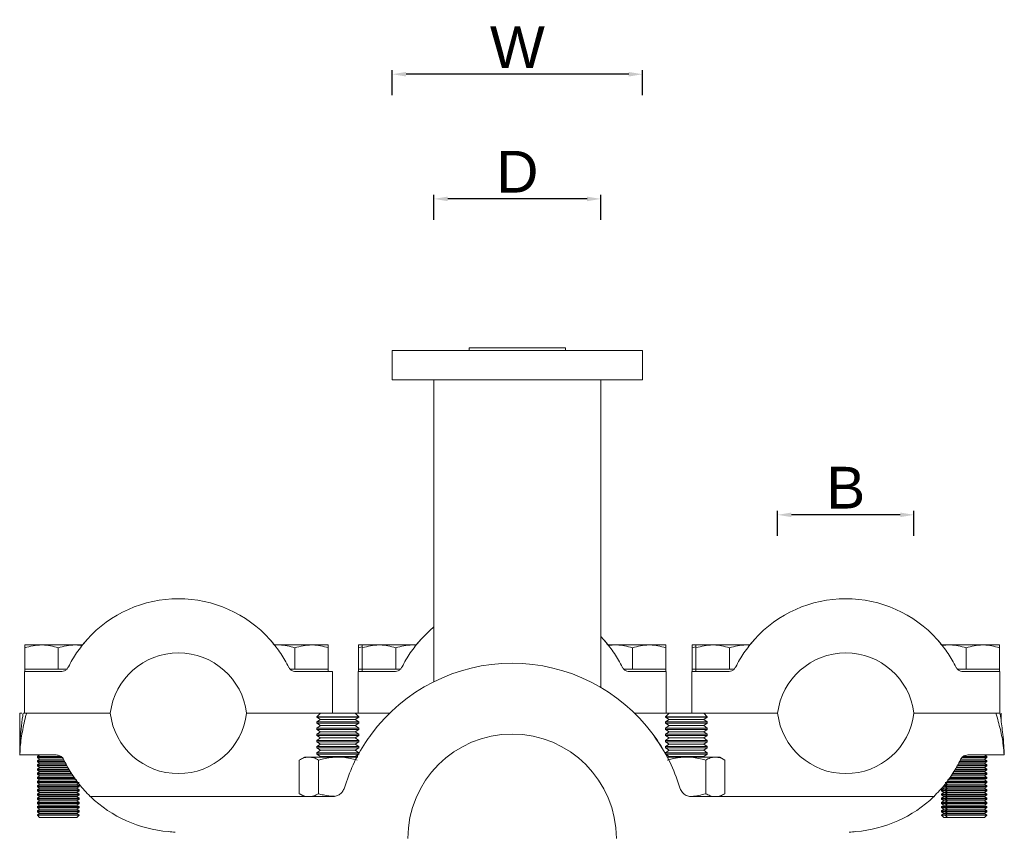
# Model space of a CAD drawing. Header units: millimetres. Extents: x -655 to 34, y 292 to 910.
# Tile 5 of 9: x -655 to -419, y 715 to 910. Entities that reach past the tile are written whole.
import ezdxf

# ---------------------------------------------------------------- set-up
doc = ezdxf.new("R2010")
doc.units = ezdxf.units.MM
doc.header["$PDSIZE"] = -1
doc.styles.get("Standard").update_dxf_attribs({"font": 'arial.ttf', "height": 10})
doc.dimstyles.new('ISO-25', dxfattribs={"dimtxt": 200, "dimasz": 2.5, "dimexe": 1.25, "dimexo": 0.625, "dimtad": 1, "dimtxsty": 'Standard', "dimcen": 2.5, "dimadec": 0, "dimazin": 0, "dimtfac": 1, "dimtofl": 0, "dimtmove": 0, "dimatfit": 3, "dimfxl": 5, "dimfxlon": 1, "dimarcsym": 0})

# ---------------------------------------------------------------- blocks, each defined once
blk = doc.blocks.new('*D12')
at = {"color": 0, "lineweight": -2, "transparency": 16777216}
for p, q in [((-556.05, 862.03), (-556.05, 868.03)), ((-519.35, 867.03), (-552.74, 867.03)), ((-516.05, 862.03), (-516.05, 868.03))]:
    blk.add_line(p, q, dxfattribs=at)
at = {"color": 0, "transparency": 16777216}
for points in [[(-552.74, 867.58), (-552.74, 866.48), (-556.05, 867.03)], [(-519.35, 867.58), (-519.35, 866.48), (-516.05, 867.03)]]:
    blk.add_solid(points, dxfattribs=at)
at = {"layer": 'Defpoints', "color": 0, "transparency": 16777216}
for p in [(-556.05, 867.03), (-556.05, 809.96), (-516.05, 809.96)]:
    blk.add_point(p, dxfattribs=at)
at = {"color": 0, "transparency": 16777216, "insert": (-536.05, 873.55), "char_height": 10, "width": 12.8581, "attachment_point": 5}
blk.add_mtext('D', dxfattribs=at)
blk = doc.blocks.new('*D13')
at = {"color": 0, "lineweight": -2, "transparency": 16777216}
for p, q in [((-566.05, 891.93), (-566.05, 897.93)), ((-506.05, 891.93), (-506.05, 897.93)), ((-509.35, 896.93), (-562.74, 896.93))]:
    blk.add_line(p, q, dxfattribs=at)
at = {"color": 0, "transparency": 16777216}
for points in [[(-562.74, 897.48), (-562.74, 896.38), (-566.05, 896.93)], [(-509.35, 897.48), (-509.35, 896.38), (-506.05, 896.93)]]:
    blk.add_solid(points, dxfattribs=at)
at = {"layer": 'Defpoints', "color": 0, "transparency": 16777216}
for p in [(-566.05, 896.93), (-566.05, 830.66), (-506.05, 830.66)]:
    blk.add_point(p, dxfattribs=at)
at = {"color": 0, "transparency": 16777216, "insert": (-536.05, 903.45), "char_height": 10, "attachment_point": 5}
blk.add_mtext('W', dxfattribs=at)
blk = doc.blocks.new('*D14')
at = {"color": 0, "lineweight": -2, "transparency": 16777216}
for p, q in [((-473.66, 786.25), (-473.66, 792.25)), ((-444.26, 791.25), (-470.36, 791.25)), ((-440.96, 786.25), (-440.96, 792.25))]:
    blk.add_line(p, q, dxfattribs=at)
at = {"color": 0, "transparency": 16777216}
for points in [[(-470.36, 791.8), (-470.36, 790.7), (-473.66, 791.25)], [(-444.26, 791.8), (-444.26, 790.7), (-440.96, 791.25)]]:
    blk.add_solid(points, dxfattribs=at)
at = {"layer": 'Defpoints', "color": 0, "transparency": 16777216}
for p in [(-473.66, 791.25), (-473.66, 743.66), (-440.96, 743.66)]:
    blk.add_point(p, dxfattribs=at)
at = {"color": 0, "transparency": 16777216, "insert": (-457.31, 797.77), "char_height": 10, "attachment_point": 5}
blk.add_mtext('B', dxfattribs=at)

msp = doc.modelspace()

# ---------------------------------------------------------------- linework, layer by layer
at = {"color": 7, "linetype": 'Continuous', "lineweight": 15}
for p, q in [((-547.607, 831.346), (-547.607, 830.657)), ((-547.607, 831.346), (-533.696, 831.346)), ((-533.696, 831.346), (-524.487, 831.346)), ((-524.487, 830.657), (-524.487, 831.346)), ((-566.047, 830.657), (-566.047, 823.657)), ((-566.047, 830.657), (-552.703, 830.657)), ((-552.703, 830.657), (-506.047, 830.657)), ((-506.047, 823.657), (-506.047, 830.657)), ((-566.047, 823.657), (-552.703, 823.657)), ((-556.047, 823.657), (-556.047, 751.247)), ((-552.703, 823.657), (-506.047, 823.657)), ((-516.047, 749.875), (-516.047, 823.657)), ((-640.098, 760.349), (-639.23, 761.359)), ((-595.394, 761.359), (-594.29, 760.057)), ((-560.098, 760.349), (-559.23, 761.359)), ((-515.394, 761.359), (-516.047, 762.062)), ((-515.394, 761.359), (-514.323, 760.098)), ((-480.098, 760.349), (-479.23, 761.359)), ((-435.394, 761.359), (-434.29, 760.057)), ((-654.142, 760.057), (-650.142, 760.057)), ((-654.142, 754.257), (-654.142, 759.342)), ((-642.142, 760.057), (-650.142, 760.057)), ((-646.142, 754.257), (-646.142, 759.342)), ((-640.198, 760.057), (-642.142, 760.057)), ((-594.409, 760.057), (-593.394, 760.057)), ((-594.297, 759.97), (-593.394, 760.057)), ((-585.394, 760.057), (-593.394, 760.057)), ((-589.394, 754.257), (-589.394, 759.342)), ((-581.394, 760.057), (-585.394, 760.057)), ((-581.394, 754.257), (-581.394, 759.342)), ((-574.142, 760.057), (-573.23, 760.057)), ((-574.142, 759.342), (-573.23, 759.583)), ((-574.142, 754.257), (-574.142, 759.342)), ((-573.23, 760.057), (-569.23, 760.057)), ((-573.23, 754.257), (-573.23, 759.342)), ((-561.23, 760.057), (-569.23, 760.057)), ((-565.23, 754.257), (-565.23, 759.342)), ((-560.205, 760.057), (-561.23, 760.057)), ((-514.414, 760.057), (-512.483, 760.057)), ((-514.233, 759.889), (-512.483, 760.057)), ((-504.483, 760.057), (-512.483, 760.057)), ((-508.483, 754.257), (-508.483, 759.342)), ((-500.483, 760.057), (-504.483, 760.057)), ((-500.483, 754.257), (-500.483, 759.342)), ((-494.142, 760.057), (-493.23, 760.057)), ((-494.142, 759.342), (-493.23, 759.583)), ((-494.142, 754.257), (-494.142, 759.342)), ((-493.23, 760.057), (-489.23, 760.057)), ((-493.23, 754.257), (-493.23, 759.342)), ((-481.23, 760.057), (-489.23, 760.057)), ((-485.23, 754.257), (-485.23, 759.342)), ((-480.205, 760.057), (-481.23, 760.057)), ((-434.414, 760.057), (-432.483, 760.057)), ((-434.233, 759.889), (-432.483, 760.057)), ((-424.483, 760.057), (-432.483, 760.057)), ((-428.483, 754.257), (-428.483, 759.342)), ((-420.483, 760.057), (-424.483, 760.057)), ((-420.483, 754.257), (-420.483, 759.342)), ((-654.23, 743.657), (-654.23, 753.657)), ((-654.23, 753.657), (-645.499, 753.657)), ((-654.142, 754.257), (-654.142, 753.657)), ((-650.142, 754.257), (-654.142, 754.257)), ((-646.142, 754.257), (-650.142, 754.257)), ((-644.077, 754.257), (-646.142, 754.257)), ((-589.394, 754.257), (-590.527, 754.257)), ((-585.394, 754.257), (-589.394, 754.257)), ((-589.126, 753.657), (-580.394, 753.657)), ((-581.394, 754.257), (-585.394, 754.257)), ((-581.394, 753.657), (-581.394, 754.257)), ((-580.394, 753.657), (-580.394, 743.657)), ((-574.23, 743.657), (-574.23, 753.657)), ((-574.23, 753.657), (-565.499, 753.657)), ((-574.142, 754.257), (-574.142, 753.657)), ((-573.23, 754.257), (-574.142, 754.257)), ((-573.23, 754.257), (-573.23, 753.657)), ((-569.23, 754.257), (-573.23, 754.257)), ((-565.23, 754.257), (-569.23, 754.257)), ((-564.077, 754.257), (-565.23, 754.257)), ((-508.483, 754.257), (-510.527, 754.257)), ((-509.126, 753.657), (-500.394, 753.657)), ((-504.483, 754.257), (-508.483, 754.257)), ((-500.483, 754.257), (-504.483, 754.257)), ((-500.483, 753.657), (-500.483, 754.257)), ((-500.394, 753.657), (-500.394, 743.657)), ((-494.23, 743.657), (-494.23, 753.657)), ((-494.23, 753.657), (-485.499, 753.657)), ((-494.142, 754.257), (-494.142, 753.657)), ((-493.23, 754.257), (-494.142, 754.257)), ((-493.23, 754.257), (-493.23, 753.657)), ((-489.23, 754.257), (-493.23, 754.257)), ((-485.23, 754.257), (-489.23, 754.257)), ((-484.077, 754.257), (-485.23, 754.257)), ((-428.483, 754.257), (-430.527, 754.257)), ((-429.126, 753.657), (-420.394, 753.657)), ((-424.483, 754.257), (-428.483, 754.257)), ((-420.483, 754.257), (-424.483, 754.257)), ((-420.483, 753.657), (-420.483, 754.257)), ((-420.394, 753.657), (-420.394, 743.657)), ((-655.322, 735.219), (-655.322, 743.657)), ((-655.322, 743.657), (-654.824, 743.657)), ((-653.747, 743.657), (-654.23, 743.657)), ((-653.747, 743.657), (-653.575, 743.657)), ((-639.23, 743.657), (-653.589, 743.657)), ((-633.662, 743.657), (-639.23, 743.657)), ((-633.662, 743.657), (-638.322, 743.657)), ((-595.394, 743.657), (-600.962, 743.657)), ((-583.276, 743.657), (-600.962, 743.657)), ((-583.276, 743.657), (-584.104, 742.829)), ((-574.932, 743.657), (-583.276, 743.657)), ((-574.104, 742.829), (-574.932, 743.657)), ((-566.706, 743.657), (-574.932, 743.657)), ((-499.692, 743.657), (-507.918, 743.657)), ((-499.692, 743.657), (-500.52, 742.829)), ((-491.348, 743.657), (-499.692, 743.657)), ((-490.52, 742.829), (-491.348, 743.657)), ((-473.662, 743.657), (-491.348, 743.657)), ((-479.23, 743.657), (-473.662, 743.657)), ((-440.962, 743.657), (-435.394, 743.657)), ((-436.303, 743.657), (-440.962, 743.657)), ((-421.017, 743.657), (-435.394, 743.657)), ((-420.091, 741.939), (-420.091, 743.657)), ((-584.104, 742.829), (-584.104, 742.756)), ((-574.104, 742.829), (-584.104, 742.829)), ((-584.104, 742.756), (-583.276, 742.176)), ((-579.104, 742.756), (-584.104, 742.756)), ((-583.276, 742.176), (-584.104, 741.596)), ((-584.104, 741.596), (-584.104, 741.275)), ((-579.104, 741.596), (-584.104, 741.596)), ((-584.104, 741.275), (-583.276, 740.695)), ((-579.104, 741.275), (-584.104, 741.275)), ((-579.104, 742.176), (-583.276, 742.176)), ((-574.104, 742.756), (-579.104, 742.756)), ((-574.932, 742.176), (-579.104, 742.176)), ((-574.104, 741.596), (-579.104, 741.596)), ((-574.104, 741.275), (-579.104, 741.275)), ((-574.932, 742.176), (-574.104, 742.756)), ((-574.104, 741.596), (-574.932, 742.176)), ((-574.932, 740.695), (-574.104, 741.275)), ((-574.104, 742.756), (-574.104, 742.829)), ((-574.104, 741.275), (-574.104, 741.596)), ((-500.52, 742.829), (-500.52, 742.756)), ((-490.52, 742.829), (-500.52, 742.829)), ((-500.52, 742.756), (-499.692, 742.176)), ((-495.52, 742.756), (-500.52, 742.756)), ((-499.692, 742.176), (-500.52, 741.596)), ((-500.52, 741.596), (-500.52, 741.275)), ((-495.52, 741.596), (-500.52, 741.596)), ((-500.52, 741.275), (-499.692, 740.695)), ((-495.52, 741.275), (-500.52, 741.275)), ((-495.52, 742.176), (-499.692, 742.176)), ((-490.52, 742.756), (-495.52, 742.756)), ((-491.348, 742.176), (-495.52, 742.176)), ((-490.52, 741.596), (-495.52, 741.596)), ((-490.52, 741.275), (-495.52, 741.275)), ((-491.348, 742.176), (-490.52, 742.756)), ((-490.52, 741.596), (-491.348, 742.176)), ((-491.348, 740.695), (-490.52, 741.275)), ((-490.52, 742.756), (-490.52, 742.829)), ((-490.52, 741.275), (-490.52, 741.596)), ((-583.276, 740.695), (-584.104, 740.115)), ((-584.104, 740.115), (-584.104, 739.794)), ((-579.104, 740.115), (-584.104, 740.115)), ((-584.104, 739.794), (-583.276, 739.214)), ((-579.104, 739.794), (-584.104, 739.794)), ((-583.276, 739.214), (-584.104, 738.635)), ((-579.104, 740.695), (-583.276, 740.695)), ((-579.104, 739.214), (-583.276, 739.214)), ((-574.932, 740.695), (-579.104, 740.695)), ((-574.104, 740.115), (-579.104, 740.115)), ((-574.104, 739.794), (-579.104, 739.794)), ((-574.932, 739.214), (-579.104, 739.214)), ((-574.104, 740.115), (-574.932, 740.695)), ((-574.932, 739.214), (-574.104, 739.794)), ((-574.104, 738.635), (-574.932, 739.214)), ((-574.104, 739.794), (-574.104, 740.115)), ((-499.692, 740.695), (-500.52, 740.115)), ((-500.52, 740.115), (-500.52, 739.794)), ((-495.52, 740.115), (-500.52, 740.115)), ((-500.52, 739.794), (-499.692, 739.214)), ((-495.52, 739.794), (-500.52, 739.794)), ((-499.692, 739.214), (-500.52, 738.635)), ((-495.52, 740.695), (-499.692, 740.695)), ((-495.52, 739.214), (-499.692, 739.214)), ((-491.348, 740.695), (-495.52, 740.695)), ((-490.52, 740.115), (-495.52, 740.115)), ((-490.52, 739.794), (-495.52, 739.794)), ((-491.348, 739.214), (-495.52, 739.214)), ((-490.52, 740.115), (-491.348, 740.695)), ((-491.348, 739.214), (-490.52, 739.794)), ((-490.52, 738.635), (-491.348, 739.214)), ((-490.52, 739.794), (-490.52, 740.115)), ((-584.104, 738.635), (-584.104, 738.313)), ((-579.104, 738.635), (-584.104, 738.635)), ((-584.104, 738.313), (-583.276, 737.734)), ((-579.104, 738.313), (-584.104, 738.313)), ((-583.276, 737.734), (-584.104, 737.154)), ((-584.104, 737.154), (-584.104, 736.833)), ((-579.104, 737.154), (-584.104, 737.154)), ((-584.104, 736.833), (-583.276, 736.253)), ((-579.104, 736.833), (-584.104, 736.833)), ((-579.104, 737.734), (-583.276, 737.734)), ((-574.104, 738.635), (-579.104, 738.635)), ((-574.104, 738.313), (-579.104, 738.313)), ((-574.932, 737.734), (-579.104, 737.734)), ((-574.104, 737.154), (-579.104, 737.154)), ((-574.104, 736.833), (-579.104, 736.833)), ((-574.932, 737.734), (-574.104, 738.313)), ((-574.104, 737.154), (-574.932, 737.734)), ((-574.932, 736.253), (-574.104, 736.833)), ((-574.104, 738.313), (-574.104, 738.635)), ((-574.104, 736.833), (-574.104, 737.154)), ((-500.52, 738.635), (-500.52, 738.313)), ((-495.52, 738.635), (-500.52, 738.635)), ((-500.52, 738.313), (-499.692, 737.734)), ((-495.52, 738.313), (-500.52, 738.313)), ((-499.692, 737.734), (-500.52, 737.154)), ((-500.52, 737.154), (-500.52, 736.833)), ((-495.52, 737.154), (-500.52, 737.154)), ((-500.52, 736.833), (-499.692, 736.253)), ((-495.52, 736.833), (-500.52, 736.833)), ((-495.52, 737.734), (-499.692, 737.734)), ((-490.52, 738.635), (-495.52, 738.635)), ((-490.52, 738.313), (-495.52, 738.313)), ((-491.348, 737.734), (-495.52, 737.734)), ((-490.52, 737.154), (-495.52, 737.154)), ((-490.52, 736.833), (-495.52, 736.833)), ((-491.348, 737.734), (-490.52, 738.313)), ((-490.52, 737.154), (-491.348, 737.734)), ((-491.348, 736.253), (-490.52, 736.833)), ((-490.52, 738.313), (-490.52, 738.635)), ((-490.52, 736.833), (-490.52, 737.154)), ((-583.276, 736.253), (-584.104, 735.673)), ((-584.104, 735.673), (-584.104, 735.352)), ((-579.104, 735.673), (-584.104, 735.673)), ((-584.104, 735.352), (-583.276, 734.772)), ((-579.104, 735.352), (-584.104, 735.352)), ((-583.276, 734.772), (-584.104, 734.192)), ((-584.104, 734.192), (-584.104, 733.871)), ((-579.104, 734.192), (-584.104, 734.192)), ((-579.104, 736.253), (-583.276, 736.253)), ((-579.104, 734.772), (-583.276, 734.772)), ((-574.932, 736.253), (-579.104, 736.253)), ((-574.104, 735.673), (-579.104, 735.673)), ((-574.104, 735.352), (-579.104, 735.352)), ((-574.932, 734.772), (-579.104, 734.772)), ((-574.104, 734.192), (-579.104, 734.192)), ((-574.104, 735.673), (-574.932, 736.253)), ((-574.932, 734.772), (-574.104, 735.352)), ((-574.104, 734.192), (-574.932, 734.772)), ((-574.104, 735.352), (-574.104, 735.673)), ((-574.104, 733.871), (-574.104, 734.192)), ((-499.692, 736.253), (-500.52, 735.673)), ((-500.52, 735.673), (-500.52, 735.352)), ((-495.52, 735.673), (-500.52, 735.673)), ((-500.52, 735.352), (-499.692, 734.772)), ((-495.52, 735.352), (-500.52, 735.352)), ((-499.692, 734.772), (-500.52, 734.192)), ((-495.52, 734.192), (-500.52, 734.192)), ((-495.52, 736.253), (-499.692, 736.253)), ((-495.52, 734.772), (-499.692, 734.772)), ((-491.348, 736.253), (-495.52, 736.253)), ((-490.52, 735.673), (-495.52, 735.673)), ((-490.52, 735.352), (-495.52, 735.352)), ((-491.348, 734.772), (-495.52, 734.772)), ((-490.52, 734.192), (-495.52, 734.192)), ((-490.52, 735.673), (-491.348, 736.253)), ((-491.348, 734.772), (-490.52, 735.352)), ((-490.52, 734.192), (-491.348, 734.772)), ((-490.52, 735.352), (-490.52, 735.673)), ((-490.52, 733.871), (-490.52, 734.192)), ((-646.611, 733.657), (-655.32, 733.657)), ((-650.587, 733.657), (-651.142, 733.268)), ((-651.142, 733.268), (-651.142, 733.045)), ((-651.142, 733.268), (-645.48, 733.268)), ((-651.142, 733.045), (-650.587, 732.657)), ((-651.142, 733.045), (-645.159, 733.045)), ((-650.587, 732.657), (-651.142, 732.268)), ((-651.142, 732.268), (-651.142, 732.045)), ((-651.142, 732.268), (-644.787, 732.268)), ((-651.142, 732.045), (-650.587, 731.657)), ((-651.142, 732.045), (-644.524, 732.045)), ((-650.587, 732.657), (-644.877, 732.657)), ((-587.104, 733.157), (-588.342, 732.442)), ((-588.342, 724.371), (-588.342, 732.442)), ((-586.033, 733.157), (-587.104, 733.157)), ((-579.104, 733.157), (-586.033, 733.157)), ((-584.104, 733.871), (-583.276, 733.291)), ((-579.104, 733.871), (-584.104, 733.871)), ((-583.723, 724.371), (-583.723, 732.442)), ((-583.276, 733.291), (-583.469, 733.157)), ((-579.104, 733.291), (-583.276, 733.291)), ((-574.104, 733.871), (-579.104, 733.871)), ((-574.932, 733.291), (-579.104, 733.291)), ((-579.104, 733.157), (-574.32, 733.157)), ((-574.932, 733.291), (-574.104, 733.871)), ((-574.74, 733.157), (-574.932, 733.291)), ((-500.52, 733.871), (-499.692, 733.291)), ((-495.52, 733.871), (-500.52, 733.871)), ((-495.52, 733.157), (-500.113, 733.157)), ((-499.692, 733.291), (-499.884, 733.157)), ((-495.52, 733.291), (-499.692, 733.291)), ((-490.52, 733.871), (-495.52, 733.871)), ((-491.348, 733.291), (-495.52, 733.291)), ((-495.52, 733.157), (-488.592, 733.157)), ((-491.348, 733.291), (-490.52, 733.871)), ((-491.156, 733.157), (-491.348, 733.291)), ((-490.901, 724.371), (-490.901, 732.442)), ((-487.52, 733.157), (-488.592, 733.157)), ((-486.282, 732.442), (-487.52, 733.157)), ((-486.282, 724.371), (-486.282, 732.442)), ((-430.079, 732.045), (-423.483, 732.045)), ((-429.83, 732.268), (-423.483, 732.268)), ((-429.72, 732.657), (-424.037, 732.657)), ((-429.427, 733.045), (-423.483, 733.045)), ((-429.163, 733.268), (-423.483, 733.268)), ((-419.344, 733.657), (-428.013, 733.657)), ((-423.483, 733.268), (-424.037, 733.657)), ((-424.037, 732.657), (-423.483, 733.045)), ((-423.483, 732.268), (-424.037, 732.657)), ((-424.037, 731.657), (-423.483, 732.045)), ((-423.483, 733.045), (-423.483, 733.268)), ((-423.483, 732.045), (-423.483, 732.268)), ((-650.587, 731.657), (-651.142, 731.268)), ((-651.142, 731.268), (-651.142, 731.045)), ((-651.142, 731.268), (-644.114, 731.268)), ((-651.142, 731.045), (-650.587, 730.657)), ((-651.142, 731.045), (-643.999, 731.045)), ((-650.587, 730.657), (-651.142, 730.268)), ((-651.142, 730.268), (-651.142, 730.045)), ((-651.142, 730.268), (-643.545, 730.268)), ((-651.142, 730.045), (-650.587, 729.657)), ((-651.142, 730.045), (-643.414, 730.045)), ((-650.587, 729.657), (-651.142, 729.268)), ((-650.587, 731.657), (-644.327, 731.657)), ((-650.587, 730.657), (-643.754, 730.657)), ((-650.587, 729.657), (-643.188, 729.657)), ((-431.391, 729.657), (-424.037, 729.657)), ((-431.216, 730.045), (-423.483, 730.045)), ((-431.096, 730.268), (-423.483, 730.268)), ((-430.878, 730.657), (-424.037, 730.657)), ((-430.661, 731.045), (-423.483, 731.045)), ((-430.532, 731.268), (-423.483, 731.268)), ((-430.317, 731.657), (-424.037, 731.657)), ((-423.483, 731.268), (-424.037, 731.657)), ((-424.037, 730.657), (-423.483, 731.045)), ((-423.483, 730.268), (-424.037, 730.657)), ((-424.037, 729.657), (-423.483, 730.045)), ((-423.483, 729.268), (-424.037, 729.657)), ((-423.483, 731.045), (-423.483, 731.268)), ((-423.483, 730.045), (-423.483, 730.268)), ((-651.142, 729.268), (-651.142, 729.045)), ((-651.142, 729.268), (-642.906, 729.268)), ((-651.142, 729.045), (-650.587, 728.657)), ((-651.142, 729.045), (-642.756, 729.045)), ((-650.587, 728.657), (-651.142, 728.268)), ((-651.142, 728.268), (-651.142, 728.045)), ((-651.142, 728.268), (-642.24, 728.268)), ((-651.142, 728.045), (-650.587, 727.657)), ((-651.142, 728.045), (-642.044, 728.045)), ((-650.587, 727.657), (-651.142, 727.268)), ((-651.142, 727.268), (-651.142, 727.045)), ((-651.142, 727.268), (-641.505, 727.268)), ((-650.587, 728.657), (-642.478, 728.657)), ((-650.587, 727.657), (-641.696, 727.657)), ((-433.093, 727.268), (-423.483, 727.268)), ((-432.928, 727.657), (-424.037, 727.657)), ((-432.595, 728.045), (-423.483, 728.045)), ((-432.437, 728.268), (-423.483, 728.268)), ((-432.155, 728.657), (-424.037, 728.657)), ((-431.815, 729.045), (-423.483, 729.045)), ((-431.676, 729.268), (-423.483, 729.268)), ((-424.037, 728.657), (-423.483, 729.045)), ((-423.483, 728.268), (-424.037, 728.657)), ((-424.037, 727.657), (-423.483, 728.045)), ((-423.483, 727.268), (-424.037, 727.657)), ((-423.483, 729.045), (-423.483, 729.268)), ((-423.483, 728.045), (-423.483, 728.268)), ((-423.483, 727.045), (-423.483, 727.268)), ((-651.142, 727.045), (-650.587, 726.657)), ((-651.142, 727.045), (-641.142, 727.045)), ((-650.587, 726.657), (-651.142, 726.268)), ((-651.142, 726.268), (-651.142, 726.045)), ((-651.142, 726.268), (-641.142, 726.268)), ((-651.142, 726.045), (-650.587, 725.657)), ((-651.142, 726.045), (-641.142, 726.045)), ((-650.587, 725.657), (-651.142, 725.268)), ((-651.142, 725.268), (-651.142, 725.045)), ((-651.142, 725.268), (-641.142, 725.268)), ((-651.142, 725.045), (-650.587, 724.657)), ((-651.142, 725.045), (-641.142, 725.045)), ((-650.587, 726.657), (-641.696, 726.657)), ((-650.587, 725.657), (-641.696, 725.657)), ((-641.696, 726.657), (-641.317, 726.922)), ((-641.142, 726.268), (-641.696, 726.657)), ((-641.696, 725.657), (-641.142, 726.045)), ((-641.142, 725.268), (-641.696, 725.657)), ((-641.696, 724.657), (-641.142, 725.045)), ((-641.142, 726.045), (-641.142, 726.268)), ((-641.142, 725.045), (-641.142, 725.268)), ((-433.839, 725.657), (-434.394, 725.268)), ((-434.394, 725.268), (-434.394, 725.045)), ((-434.394, 725.268), (-433.483, 725.268)), ((-434.394, 725.045), (-433.839, 724.657)), ((-434.394, 725.045), (-433.483, 725.045)), ((-434.141, 725.868), (-433.839, 725.657)), ((-433.99, 726.045), (-433.483, 726.045)), ((-433.839, 725.657), (-432.928, 725.657)), ((-433.489, 726.657), (-432.928, 726.657)), ((-433.483, 727.045), (-423.483, 727.045)), ((-432.928, 726.657), (-433.483, 726.268)), ((-433.483, 726.268), (-433.483, 726.045)), ((-433.483, 726.268), (-423.483, 726.268)), ((-433.483, 726.045), (-432.928, 725.657)), ((-433.483, 726.045), (-423.483, 726.045)), ((-432.928, 725.657), (-433.483, 725.268)), ((-433.483, 725.268), (-433.483, 725.045)), ((-433.483, 725.268), (-423.483, 725.268)), ((-433.483, 725.045), (-432.928, 724.657)), ((-433.483, 725.045), (-423.483, 725.045)), ((-433.306, 726.922), (-432.928, 726.657)), ((-432.928, 726.657), (-424.037, 726.657)), ((-432.928, 725.657), (-424.037, 725.657)), ((-424.037, 726.657), (-423.483, 727.045)), ((-423.483, 726.268), (-424.037, 726.657)), ((-424.037, 725.657), (-423.483, 726.045)), ((-423.483, 725.268), (-424.037, 725.657)), ((-424.037, 724.657), (-423.483, 725.045)), ((-423.483, 726.045), (-423.483, 726.268)), ((-423.483, 725.045), (-423.483, 725.268)), ((-650.587, 724.657), (-651.142, 724.268)), ((-651.142, 724.268), (-651.142, 724.045)), ((-651.142, 724.268), (-641.142, 724.268)), ((-651.142, 724.045), (-650.587, 723.657)), ((-651.142, 724.045), (-641.142, 724.045)), ((-650.587, 723.657), (-651.142, 723.268)), ((-651.142, 723.268), (-651.142, 723.045)), ((-651.142, 723.268), (-641.142, 723.268)), ((-651.142, 723.045), (-650.587, 722.657)), ((-651.142, 723.045), (-641.142, 723.045)), ((-650.587, 722.657), (-651.142, 722.268)), ((-650.587, 724.657), (-641.696, 724.657)), ((-650.587, 723.657), (-641.696, 723.657)), ((-650.587, 722.657), (-641.696, 722.657)), ((-641.142, 724.268), (-641.696, 724.657)), ((-641.696, 723.657), (-641.142, 724.045)), ((-641.142, 723.268), (-641.696, 723.657)), ((-641.696, 722.657), (-641.142, 723.045)), ((-641.142, 722.268), (-641.696, 722.657)), ((-641.142, 724.045), (-641.142, 724.268)), ((-641.142, 723.045), (-641.142, 723.268)), ((-618.104, 723.657), (-638.322, 723.657)), ((-618.104, 723.657), (-596.418, 723.657)), ((-596.418, 723.657), (-588.869, 723.657)), ((-588.869, 723.657), (-588.104, 723.657)), ((-588.342, 724.371), (-587.104, 723.657)), ((-588.104, 723.657), (-580.393, 723.657)), ((-494.231, 723.657), (-486.52, 723.657)), ((-487.52, 723.657), (-486.282, 724.371)), ((-486.52, 723.657), (-485.755, 723.657)), ((-485.755, 723.657), (-478.206, 723.657)), ((-478.206, 723.657), (-456.52, 723.657)), ((-436.303, 723.657), (-456.52, 723.657)), ((-433.839, 724.657), (-434.394, 724.268)), ((-434.394, 724.268), (-434.394, 724.045)), ((-434.394, 724.268), (-433.483, 724.268)), ((-434.394, 724.045), (-433.839, 723.657)), ((-434.394, 724.045), (-433.483, 724.045)), ((-433.839, 723.657), (-434.394, 723.268)), ((-434.394, 723.268), (-434.394, 723.045)), ((-434.394, 723.268), (-433.483, 723.268)), ((-434.394, 723.045), (-433.839, 722.657)), ((-434.394, 723.045), (-433.483, 723.045)), ((-433.839, 722.657), (-434.394, 722.268)), ((-433.839, 724.657), (-432.928, 724.657)), ((-433.839, 723.657), (-432.928, 723.657)), ((-433.839, 722.657), (-432.928, 722.657)), ((-432.928, 724.657), (-433.483, 724.268)), ((-433.483, 724.268), (-433.483, 724.045)), ((-433.483, 724.268), (-423.483, 724.268)), ((-433.483, 724.045), (-432.928, 723.657)), ((-433.483, 724.045), (-423.483, 724.045)), ((-432.928, 723.657), (-433.483, 723.268)), ((-433.483, 723.268), (-433.483, 723.045)), ((-433.483, 723.268), (-423.483, 723.268)), ((-433.483, 723.045), (-432.928, 722.657)), ((-433.483, 723.045), (-423.483, 723.045)), ((-432.928, 722.657), (-433.483, 722.268)), ((-432.928, 724.657), (-424.037, 724.657)), ((-432.928, 723.657), (-424.037, 723.657)), ((-432.928, 722.657), (-424.037, 722.657)), ((-423.483, 724.268), (-424.037, 724.657)), ((-424.037, 723.657), (-423.483, 724.045)), ((-423.483, 723.268), (-424.037, 723.657)), ((-424.037, 722.657), (-423.483, 723.045)), ((-423.483, 722.268), (-424.037, 722.657)), ((-423.483, 724.045), (-423.483, 724.268)), ((-423.483, 723.045), (-423.483, 723.268)), ((-651.142, 722.268), (-651.142, 722.045)), ((-651.142, 722.268), (-641.142, 722.268)), ((-651.142, 722.045), (-650.587, 721.657)), ((-651.142, 722.045), (-641.142, 722.045)), ((-650.587, 721.657), (-651.142, 721.268)), ((-651.142, 721.268), (-651.142, 721.045)), ((-651.142, 721.268), (-641.142, 721.268)), ((-651.142, 721.045), (-650.587, 720.657)), ((-651.142, 721.045), (-641.142, 721.045)), ((-650.587, 720.657), (-651.142, 720.268)), ((-651.142, 720.268), (-651.142, 720.045)), ((-651.142, 720.268), (-641.142, 720.268)), ((-651.142, 720.045), (-650.587, 719.657)), ((-651.142, 720.045), (-641.142, 720.045)), ((-650.587, 721.657), (-641.696, 721.657)), ((-650.587, 720.657), (-641.696, 720.657)), ((-641.696, 721.657), (-641.142, 722.045)), ((-641.142, 721.268), (-641.696, 721.657)), ((-641.696, 720.657), (-641.142, 721.045)), ((-641.142, 720.268), (-641.696, 720.657)), ((-641.696, 719.657), (-641.142, 720.045)), ((-641.142, 722.045), (-641.142, 722.268)), ((-641.142, 721.045), (-641.142, 721.268)), ((-641.142, 720.045), (-641.142, 720.268)), ((-434.394, 722.268), (-434.394, 722.045)), ((-434.394, 722.268), (-433.483, 722.268)), ((-434.394, 722.045), (-433.839, 721.657)), ((-434.394, 722.045), (-433.483, 722.045)), ((-433.839, 721.657), (-434.394, 721.268)), ((-434.394, 721.268), (-434.394, 721.045)), ((-434.394, 721.268), (-433.483, 721.268)), ((-434.394, 721.045), (-433.839, 720.657)), ((-434.394, 721.045), (-433.483, 721.045)), ((-433.839, 720.657), (-434.394, 720.268)), ((-434.394, 720.268), (-434.394, 720.045)), ((-434.394, 720.268), (-433.483, 720.268)), ((-434.394, 720.045), (-433.839, 719.657)), ((-434.394, 720.045), (-433.483, 720.045)), ((-433.839, 721.657), (-432.928, 721.657)), ((-433.839, 720.657), (-432.928, 720.657)), ((-433.483, 722.268), (-433.483, 722.045)), ((-433.483, 722.268), (-423.483, 722.268)), ((-433.483, 722.045), (-432.928, 721.657)), ((-433.483, 722.045), (-423.483, 722.045)), ((-432.928, 721.657), (-433.483, 721.268)), ((-433.483, 721.268), (-433.483, 721.045)), ((-433.483, 721.268), (-423.483, 721.268)), ((-433.483, 721.045), (-432.928, 720.657)), ((-433.483, 721.045), (-423.483, 721.045)), ((-432.928, 720.657), (-433.483, 720.268)), ((-433.483, 720.268), (-433.483, 720.045)), ((-433.483, 720.268), (-423.483, 720.268)), ((-433.483, 720.045), (-432.928, 719.657)), ((-433.483, 720.045), (-423.483, 720.045)), ((-432.928, 721.657), (-424.037, 721.657)), ((-432.928, 720.657), (-424.037, 720.657)), ((-424.037, 721.657), (-423.483, 722.045)), ((-423.483, 721.268), (-424.037, 721.657)), ((-424.037, 720.657), (-423.483, 721.045)), ((-423.483, 720.268), (-424.037, 720.657)), ((-424.037, 719.657), (-423.483, 720.045)), ((-423.483, 722.045), (-423.483, 722.268)), ((-423.483, 721.045), (-423.483, 721.268)), ((-423.483, 720.045), (-423.483, 720.268)), ((-650.587, 719.657), (-651.142, 719.268)), ((-651.142, 719.268), (-651.142, 719.211)), ((-651.142, 719.268), (-641.142, 719.268)), ((-651.142, 719.211), (-650.587, 718.657)), ((-651.142, 719.211), (-641.142, 719.211)), ((-650.587, 719.657), (-641.696, 719.657)), ((-650.587, 718.657), (-641.696, 718.657)), ((-641.142, 719.268), (-641.696, 719.657)), ((-641.696, 718.657), (-641.142, 719.211)), ((-641.142, 719.211), (-641.142, 719.268)), ((-433.839, 719.657), (-434.394, 719.268)), ((-434.394, 719.268), (-434.394, 719.211)), ((-434.394, 719.268), (-433.483, 719.268)), ((-434.394, 719.211), (-433.839, 718.657)), ((-434.394, 719.211), (-433.483, 719.211)), ((-433.839, 719.657), (-432.928, 719.657)), ((-433.839, 718.657), (-432.928, 718.657)), ((-432.928, 719.657), (-433.483, 719.268)), ((-433.483, 719.268), (-433.483, 719.211)), ((-433.483, 719.268), (-423.483, 719.268)), ((-433.483, 719.211), (-432.928, 718.657)), ((-433.483, 719.211), (-423.483, 719.211)), ((-432.928, 719.657), (-424.037, 719.657)), ((-432.928, 718.657), (-424.037, 718.657)), ((-423.483, 719.268), (-424.037, 719.657)), ((-424.037, 718.657), (-423.483, 719.211)), ((-423.483, 719.211), (-423.483, 719.268))]:
    msp.add_line(p, q, dxfattribs=at)
at = {"color": 7, "linetype": 'Continuous', "lineweight": 15, "flags": 128}
msp.add_lwpolyline([(-556.047, 764.408), (-557.049, 763.544), (-559.23, 761.359)], dxfattribs=at)
at = {"color": 7, "linetype": 'Continuous', "lineweight": 15}
for centre, radius, start, end in [((-617.312, 741.657), 29.472, 41.95244, 138.04756), ((-457.312, 741.657), 29.472, 41.95244, 138.04756), ((-617.312, 741.657), 16.472, 6.97401, 173.02599), ((-457.312, 741.657), 16.472, 6.97401, 173.02599), ((-537.312, 713.657), 42, 36.43076, 143.56924), ((-617.312, 745.657), 16.472, 186.97401, 353.02599), ((-457.312, 745.657), 16.472, 186.97401, 353.02599), ((-537.312, 713.657), 25, 0, 180), ((-537.312, 713.657), 42, 27.51239, 36.43076), ((-617.312, 745.657), 30.472, 226.21896, 265.43846), ((-457.312, 745.657), 30.472, 274.56154, 313.78104), ((-622.121, 685.376), 30, 82.30467, 85.43846), ((-452.503, 685.376), 30, 94.56154, 97.69533)]:
    msp.add_arc(centre, radius, start, end, dxfattribs=at)
for centre, major_axis, start_param, end_param in [((-638.322, 685.644), (0, -38.013), 3.1415927, 3.1459497), ((-436.303, 685.644), (0, 38.013), 6.2788283, 6.2831853)]:
    msp.add_ellipse(centre, major_axis=major_axis, ratio=0.4472136, start_param=start_param, end_param=end_param, dxfattribs=at)
for points, knots in [([(-643.707, 754.767), (-643.084, 755.924), (-641.823, 758.264), (-640.101, 760.32), (-639.23, 761.359)], [0, 0, 0, 0, 0.4945278, 1, 1, 1, 1]), ([(-595.394, 761.359), (-594.59, 760.395), (-592.963, 758.445), (-591.61, 756.146), (-590.978, 754.889), (-590.917, 754.767)], [0, 0, 0, 0, 0.4689652, 0.9484473, 1, 1, 1, 1]), ([(-563.707, 754.767), (-563.084, 755.924), (-561.823, 758.264), (-560.101, 760.32), (-559.23, 761.359)], [0, 0, 0, 0, 0.4945277, 1, 1, 1, 1]), ([(-515.394, 761.359), (-514.59, 760.395), (-512.963, 758.445), (-511.61, 756.146), (-510.978, 754.889), (-510.917, 754.767)], [0, 0, 0, 0, 0.4689655, 0.9484475, 1, 1, 1, 1]), ([(-483.707, 754.767), (-483.084, 755.924), (-481.823, 758.264), (-480.101, 760.32), (-479.23, 761.359)], [0, 0, 0, 0, 0.4945276, 1, 1, 1, 1]), ([(-435.394, 761.359), (-434.59, 760.395), (-432.963, 758.445), (-431.61, 756.146), (-430.978, 754.889), (-430.917, 754.767)], [0, 0, 0, 0, 0.4689657, 0.9484478, 1, 1, 1, 1]), ([(-654.142, 759.342), (-653.492, 759.542), (-652.181, 759.945), (-650.826, 760.019), (-650.142, 760.057)], [0, 0, 0, 0, 0.4954589, 1, 1, 1, 1]), ([(-654.142, 760.057), (-654.142, 760.05), (-654.142, 760.019), (-654.142, 759.64), (-654.142, 759.342)], [0, 0, 0, 0, 0.2143772, 1, 1, 1, 1]), ([(-650.142, 760.057), (-650.047, 760.056), (-649.329, 760.049), (-647.975, 759.893), (-646.757, 759.527), (-646.142, 759.342)], [0, 0, 0, 0, 0.070087, 0.5307838, 1, 1, 1, 1]), ([(-646.142, 759.342), (-645.492, 759.542), (-644.181, 759.945), (-642.826, 760.019), (-642.142, 760.057)], [0, 0, 0, 0, 0.49545814, 1, 1, 1, 1]), ([(-642.142, 760.057), (-642.047, 760.056), (-641.458, 760.053), (-640.873, 759.961), (-640.383, 759.885)], [0, 0, 0, 0, 0.1610709, 1, 1, 1, 1]), ([(-593.394, 760.057), (-593.299, 760.056), (-592.581, 760.049), (-591.227, 759.893), (-590.009, 759.527), (-589.394, 759.342)], [0, 0, 0, 0, 0.0700871, 0.5307831, 1, 1, 1, 1]), ([(-589.394, 759.342), (-588.744, 759.542), (-587.433, 759.945), (-586.078, 760.019), (-585.394, 760.057)], [0, 0, 0, 0, 0.4954575, 1, 1, 1, 1]), ([(-585.394, 760.057), (-585.299, 760.056), (-584.581, 760.049), (-583.227, 759.893), (-582.009, 759.527), (-581.394, 759.342)], [0, 0, 0, 0, 0.0700856, 0.5307824, 1, 1, 1, 1]), ([(-581.394, 759.342), (-581.394, 759.64), (-581.394, 760.019), (-581.394, 760.05), (-581.394, 760.057)], [0, 0, 0, 0, 0.7856228, 1, 1, 1, 1]), ([(-574.142, 760.057), (-574.142, 760.05), (-574.142, 760.019), (-574.142, 759.64), (-574.142, 759.342)], [0, 0, 0, 0, 0.2143772, 1, 1, 1, 1]), ([(-573.23, 759.342), (-572.581, 759.542), (-571.27, 759.945), (-569.914, 760.019), (-569.23, 760.057)], [0, 0, 0, 0, 0.49545893, 1, 1, 1, 1]), ([(-573.23, 760.057), (-573.23, 760.05), (-573.23, 760.019), (-573.23, 759.64), (-573.23, 759.342)], [0, 0, 0, 0, 0.2143772, 1, 1, 1, 1]), ([(-569.23, 760.057), (-569.136, 760.056), (-568.418, 760.049), (-567.064, 759.893), (-565.845, 759.527), (-565.23, 759.342)], [0, 0, 0, 0, 0.0700871, 0.5307825, 1, 1, 1, 1]), ([(-565.23, 759.342), (-564.581, 759.542), (-563.27, 759.945), (-561.914, 760.019), (-561.23, 760.057)], [0, 0, 0, 0, 0.4954575, 1, 1, 1, 1]), ([(-561.23, 760.057), (-561.136, 760.057), (-560.827, 760.057), (-560.521, 760.012), (-560.308, 759.98)], [0, 0, 0, 0, 0.3074505, 1, 1, 1, 1]), ([(-512.483, 760.057), (-512.388, 760.056), (-511.67, 760.049), (-510.316, 759.893), (-509.097, 759.527), (-508.483, 759.342)], [0, 0, 0, 0, 0.0700867, 0.5307827, 1, 1, 1, 1]), ([(-508.483, 759.342), (-507.833, 759.542), (-506.522, 759.945), (-505.166, 760.019), (-504.483, 760.057)], [0, 0, 0, 0, 0.4954579, 1, 1, 1, 1]), ([(-504.483, 760.057), (-504.388, 760.056), (-503.67, 760.049), (-502.316, 759.893), (-501.097, 759.527), (-500.483, 759.342)], [0, 0, 0, 0, 0.0700853, 0.5307819, 1, 1, 1, 1]), ([(-500.483, 759.342), (-500.483, 759.64), (-500.483, 760.019), (-500.483, 760.05), (-500.483, 760.057)], [0, 0, 0, 0, 0.7856228, 1, 1, 1, 1]), ([(-494.142, 760.057), (-494.142, 760.05), (-494.142, 760.019), (-494.142, 759.64), (-494.142, 759.342)], [0, 0, 0, 0, 0.2143772, 1, 1, 1, 1]), ([(-493.23, 759.342), (-492.581, 759.542), (-491.27, 759.945), (-489.914, 760.019), (-489.23, 760.057)], [0, 0, 0, 0, 0.4954588, 1, 1, 1, 1]), ([(-493.23, 760.057), (-493.23, 760.05), (-493.23, 760.019), (-493.23, 759.64), (-493.23, 759.342)], [0, 0, 0, 0, 0.2143772, 1, 1, 1, 1]), ([(-489.23, 760.057), (-489.136, 760.056), (-488.418, 760.049), (-487.064, 759.893), (-485.845, 759.527), (-485.23, 759.342)], [0, 0, 0, 0, 0.07008681, 0.53078298, 1, 1, 1, 1]), ([(-485.23, 759.342), (-484.581, 759.542), (-483.27, 759.945), (-481.914, 760.019), (-481.23, 760.057)], [0, 0, 0, 0, 0.4954581, 1, 1, 1, 1]), ([(-481.23, 760.057), (-481.136, 760.057), (-480.827, 760.057), (-480.521, 760.012), (-480.308, 759.98)], [0, 0, 0, 0, 0.3074526, 1, 1, 1, 1]), ([(-432.483, 760.057), (-432.388, 760.056), (-431.67, 760.049), (-430.316, 759.893), (-429.097, 759.527), (-428.483, 759.342)], [0, 0, 0, 0, 0.0700871, 0.5307831, 1, 1, 1, 1]), ([(-428.483, 759.342), (-427.833, 759.542), (-426.522, 759.945), (-425.166, 760.019), (-424.483, 760.057)], [0, 0, 0, 0, 0.4954575, 1, 1, 1, 1]), ([(-424.483, 760.057), (-424.388, 760.056), (-423.67, 760.049), (-422.316, 759.893), (-421.097, 759.527), (-420.483, 759.342)], [0, 0, 0, 0, 0.0700856, 0.5307824, 1, 1, 1, 1]), ([(-420.483, 759.342), (-420.483, 759.64), (-420.483, 760.019), (-420.483, 760.05), (-420.483, 760.057)], [0, 0, 0, 0, 0.7856228, 1, 1, 1, 1]), ([(-643.707, 754.767), (-643.826, 754.577), (-644.063, 754.198), (-644.62, 753.825), (-645.117, 753.671), (-645.414, 753.66), (-645.499, 753.657)], [0, 0, 0, 0, 0.2899858, 0.579572, 0.8801339, 1, 1, 1, 1]), ([(-589.126, 753.657), (-589.359, 753.68), (-589.826, 753.727), (-590.453, 754.106), (-590.784, 754.508), (-590.904, 754.742), (-590.917, 754.767)], [0, 0, 0, 0, 0.3277343, 0.6563096, 0.9634273, 1, 1, 1, 1]), ([(-563.707, 754.767), (-563.826, 754.577), (-564.063, 754.198), (-564.62, 753.825), (-565.117, 753.671), (-565.414, 753.66), (-565.499, 753.657)], [0, 0, 0, 0, 0.28998453, 0.57957263, 0.88013655, 1, 1, 1, 1]), ([(-509.126, 753.657), (-509.359, 753.68), (-509.826, 753.727), (-510.453, 754.106), (-510.784, 754.508), (-510.904, 754.742), (-510.917, 754.767)], [0, 0, 0, 0, 0.3277359, 0.6563101, 0.9634278, 1, 1, 1, 1]), ([(-483.707, 754.767), (-483.826, 754.577), (-484.063, 754.198), (-484.62, 753.825), (-485.117, 753.671), (-485.414, 753.66), (-485.499, 753.657)], [0, 0, 0, 0, 0.2899842, 0.5795732, 0.8801367, 1, 1, 1, 1]), ([(-429.126, 753.657), (-429.359, 753.68), (-429.826, 753.727), (-430.453, 754.106), (-430.784, 754.508), (-430.904, 754.742), (-430.917, 754.767)], [0, 0, 0, 0, 0.3277362, 0.6563106, 0.9634274, 1, 1, 1, 1]), ([(-654.55, 743.669), (-654.584, 743.442), (-654.777, 742.18), (-655.05, 739.916), (-655.285, 736.936), (-655.382, 734.859), (-655.348, 733.779), (-655.343, 733.638)], [0, 0, 0, 0, 0.0694775, 0.3864652, 0.6802684, 0.9582393, 1, 1, 1, 1]), ([(-653.747, 743.657), (-653.77, 743.569), (-654.156, 742.099), (-654.803, 739.213), (-655.25, 735.947), (-655.305, 734.122), (-655.32, 733.657)], [0, 0, 0, 0, 0.0260604, 0.4373877, 0.8564658, 1, 1, 1, 1]), ([(-654.473, 743.657), (-654.477, 743.657), (-654.494, 743.657), (-654.065, 743.657), (-653.747, 743.657)], [0, 0, 0, 0, 0.2582795, 1, 1, 1, 1]), ([(-419.344, 733.657), (-419.406, 734.421), (-419.57, 736.44), (-420.199, 739.798), (-420.939, 742.364), (-421.311, 743.657)], [0, 0, 0, 0, 0.2320856, 0.6131281, 1, 1, 1, 1]), ([(-421.311, 743.657), (-420.864, 743.657), (-420.273, 743.657), (-420.422, 743.657), (-420.458, 743.657)], [0, 0, 0, 0, 0.7553032, 1, 1, 1, 1]), ([(-419.308, 733.658), (-419.341, 734.397), (-419.418, 736.076), (-419.705, 739.055), (-420.016, 741.662), (-420.289, 743.31), (-420.349, 743.673)], [0, 0, 0, 0, 0.21888562, 0.49715509, 0.88908399, 1, 1, 1, 1]), ([(-577.521, 725.79), (-576.872, 727.658), (-575.56, 731.432), (-573.201, 735.646), (-571.564, 737.951), (-571.104, 738.598)], [0, 0, 0, 0, 0.4131285, 0.8349913, 1, 1, 1, 1]), ([(-503.52, 738.598), (-502.375, 736.899), (-500.054, 733.453), (-498.139, 729.039), (-497.304, 726.42), (-497.103, 725.79)], [0, 0, 0, 0, 0.4250317, 0.8616074, 1, 1, 1, 1]), ([(-646.611, 733.657), (-646.328, 733.62), (-645.778, 733.549), (-645.155, 733.1), (-644.912, 732.695), (-644.806, 732.519)], [0, 0, 0, 0, 0.37407754, 0.72732985, 1, 1, 1, 1]), ([(-638.396, 723.656), (-638.423, 723.682), (-639.414, 724.634), (-641.201, 726.618), (-643.28, 729.556), (-644.323, 731.581), (-644.806, 732.519)], [0, 0, 0, 0, 0.0094808, 0.3499079, 0.6991146, 1, 1, 1, 1]), ([(-586.033, 733.157), (-586.087, 733.156), (-586.502, 733.149), (-587.283, 732.993), (-587.987, 732.627), (-588.342, 732.442)], [0, 0, 0, 0, 0.0700864, 0.5307828, 1, 1, 1, 1]), ([(-583.723, 732.442), (-584.098, 732.642), (-584.855, 733.045), (-585.638, 733.119), (-586.033, 733.157)], [0, 0, 0, 0, 0.4954585, 1, 1, 1, 1]), ([(-583.723, 732.442), (-583.335, 732.55), (-581.83, 732.969), (-580.266, 733.077), (-579.104, 733.157)], [0, 0, 0, 0, 0.2575511, 1, 1, 1, 1]), ([(-579.104, 733.157), (-578.684, 733.146), (-577.121, 733.107), (-575.599, 732.723), (-574.486, 732.442)], [0, 0, 0, 0, 0.2686336, 1, 1, 1, 1]), ([(-500.139, 732.442), (-499.751, 732.55), (-498.246, 732.969), (-496.681, 733.077), (-495.52, 733.157)], [0, 0, 0, 0, 0.2575512, 1, 1, 1, 1]), ([(-495.52, 733.157), (-495.1, 733.146), (-493.537, 733.107), (-492.014, 732.723), (-490.901, 732.442)], [0, 0, 0, 0, 0.2686334, 1, 1, 1, 1]), ([(-488.592, 733.157), (-488.647, 733.156), (-489.061, 733.149), (-489.843, 732.993), (-490.546, 732.627), (-490.901, 732.442)], [0, 0, 0, 0, 0.0700849, 0.5307821, 1, 1, 1, 1]), ([(-486.282, 732.442), (-486.657, 732.642), (-487.414, 733.045), (-488.197, 733.119), (-488.592, 733.157)], [0, 0, 0, 0, 0.4954576, 1, 1, 1, 1]), ([(-429.818, 732.519), (-430.313, 731.563), (-431.361, 729.54), (-433.433, 726.562), (-435.29, 724.632), (-436.229, 723.656)], [0, 0, 0, 0, 0.3070779, 0.6498539, 1, 1, 1, 1]), ([(-429.818, 732.519), (-429.665, 732.757), (-429.364, 733.223), (-428.69, 733.593), (-428.215, 733.638), (-428.013, 733.657)], [0, 0, 0, 0, 0.3737795, 0.7339817, 1, 1, 1, 1]), ([(-577.521, 725.79), (-577.645, 725.488), (-577.892, 724.885), (-578.585, 724.209), (-579.444, 723.743), (-580.064, 723.687), (-580.393, 723.657)], [0, 0, 0, 0, 0.2367953, 0.4732025, 0.7203209, 1, 1, 1, 1]), ([(-494.231, 723.657), (-494.592, 723.693), (-495.317, 723.766), (-496.296, 724.388), (-496.873, 725.142), (-497.049, 725.639), (-497.103, 725.79)], [0, 0, 0, 0, 0.3065959, 0.6147541, 0.8832197, 1, 1, 1, 1]), ([(-586.033, 723.657), (-586.087, 723.658), (-586.502, 723.664), (-587.283, 723.82), (-587.987, 724.186), (-588.342, 724.371)], [0, 0, 0, 0, 0.0700864, 0.5307826, 1, 1, 1, 1]), ([(-583.723, 724.371), (-584.098, 724.172), (-584.855, 723.768), (-585.638, 723.694), (-586.033, 723.657)], [0, 0, 0, 0, 0.4954585, 1, 1, 1, 1]), ([(-583.723, 724.371), (-583.336, 724.262), (-582.094, 723.912), (-580.804, 723.818), (-579.917, 723.754)], [0, 0, 0, 0, 0.312073, 1, 1, 1, 1]), ([(-494.577, 723.699), (-494.473, 723.703), (-493.226, 723.752), (-492.013, 724.075), (-490.901, 724.371)], [0, 0, 0, 0, 0.0841403, 1, 1, 1, 1]), ([(-488.592, 723.657), (-488.647, 723.658), (-489.061, 723.664), (-489.843, 723.82), (-490.546, 724.186), (-490.901, 724.371)], [0, 0, 0, 0, 0.0700849, 0.5307819, 1, 1, 1, 1]), ([(-486.282, 724.371), (-486.657, 724.172), (-487.414, 723.768), (-488.197, 723.694), (-488.592, 723.657)], [0, 0, 0, 0, 0.4954575, 1, 1, 1, 1])]:
    msp.add_open_spline(points, degree=3, knots=knots, dxfattribs=at)

# ---------------------------------------------------------------- dimensions: what is measured, and where the dimension line sits
for base, p1, p2, text, picture, middle in [((-566.047, 896.928), (-506.047, 830.657), (-566.047, 830.657), 'W', '*D13', (-536.047, 903.452)), ((-556.047, 867.026), (-516.047, 809.962), (-556.047, 809.962), 'D', '*D12', (-536.047, 873.55)), ((-473.662, 791.249), (-440.962, 743.657), (-473.662, 743.657), 'B', '*D14', (-457.312, 797.773))]:
    dim = msp.add_linear_dim(base=base, p1=p1, p2=p2, text=text, dimstyle='ISO-25', override={"dimtxt": 100, "dimasz": 3.302, "dimexe": 1, "dimexo": 1, "dimgap": 1.524, "dimtih": 1, "dimtoh": 1, "dimzin": 1, "dimadec": 2, "dimtzin": 1})
    dim.commit()
    dim.dimension.update_dxf_attribs({"geometry": picture, "text_midpoint": middle})

doc.saveas('drawing.dxf')
